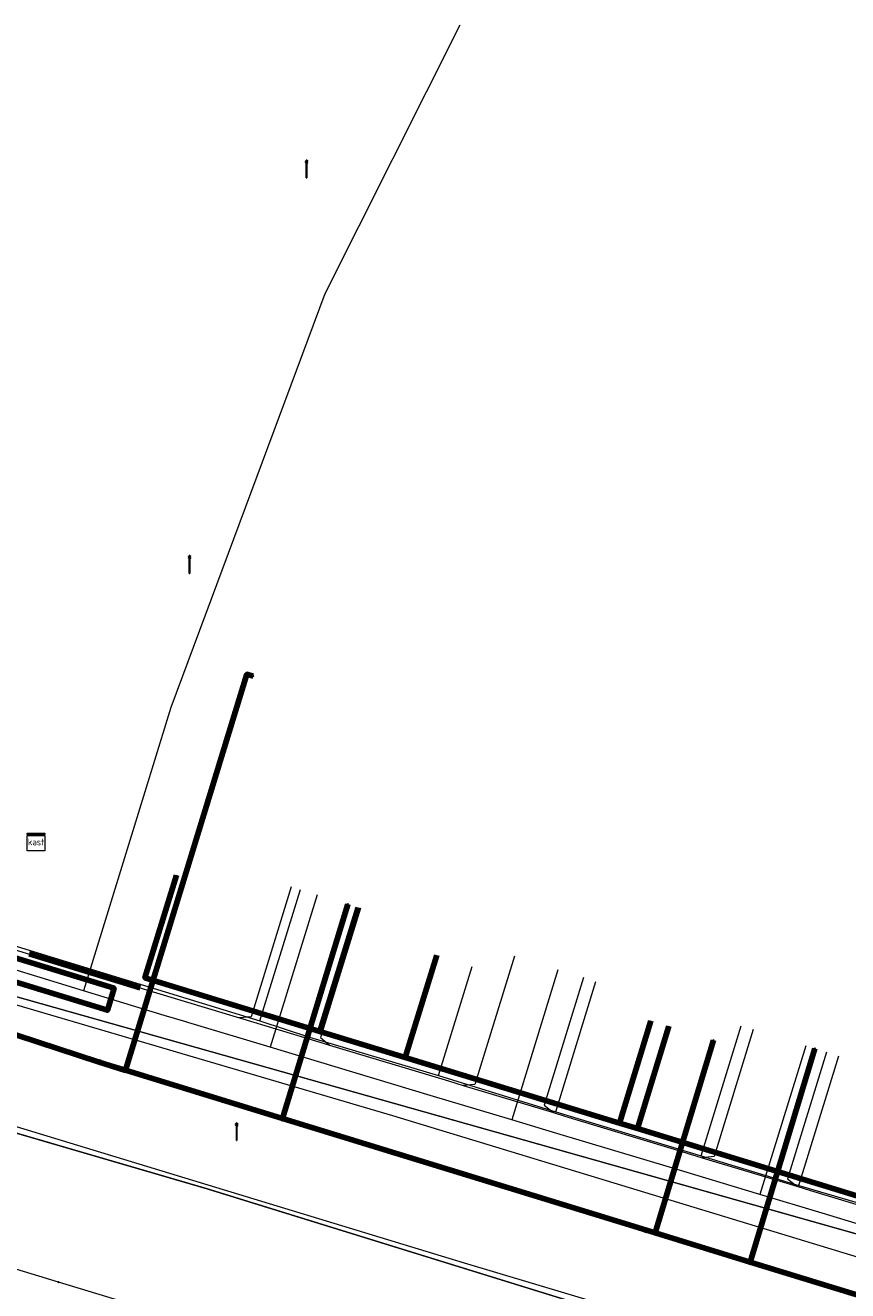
# Model space of a CAD drawing. Extents: x 152558 to 154479, y 462974 to 463683.
# Tile 18 of 256: x 152625 to 152662, y 463467 to 463524. Entities that reach past the tile are written whole.
import ezdxf
from ezdxf.enums import TextEntityAlignment as Align
from ezdxf.lldxf.tags import DXFTag

# ---------------------------------------------------------------- set-up
doc = ezdxf.new("R2010")
doc.units = 0
doc.header["$LTSCALE"] = 0.2
doc.layers.get('0').update_dxf_attribs({"linetype": 'CONTINUOUS'})
for name, color, linetype, lineweight in [('B-RO-KL-DATA_COAXIAAL_7_ZIGGO BV-G', 90, 'KL-DATA-N', 18), ('B-RO-KL-DATA_EUROFIBER NEDERLAND BV-G', 90, 'KL-DATA-N', 18), ('B-RO-KL-DATA_HULPSTUK_KPN BV-S', 90, 'CONTINUOUS', 25), ('B-RO-KL-DATA_KABELBED_KPN BV-G', 90, 'CONTINUOUS', 100), ('B-RO-KL-DATA_KABELBED_ZIGGO BV-G', 90, 'CONTINUOUS', 100), ('B-RO-KL-DATA_REGGEFIBER OPERATOR BV-G', 90, 'KL-DATA-N', 18), ('B-RO-KL-DATA_STEDIN NETBEHEER BV-G', 90, 'KL-DATA-N', 18), ('B-RO-KL-ET_LS_400 V_STEDIN NETBEHEER BV-G', 190, 'KL-LS-N', 18), ('B-RO-KL-ET_LS_GEMEENTE AMERSFOORT-S', 190, 'CONTINUOUS', 25), ('B-RO-KL-ET_LS_HULPSTUK_GEMEENTE AMERSFOORT-S', 190, 'CONTINUOUS', 25), ('B-RO-KL-ET_LS_MANTELBUIS_PVC_125_STEDIN NETBEHEER BV-G', 190, 'CONTINUOUS', 100), ('B-RO-KL-ET_MS_10 KV_STEDIN NETBEHEER BV-G', 130, 'KL-MS-N', 18), ('B-RO-KL-GAS_HD_STAAL_114_8 BAR_STEDIN NETBEHEER BV-G', 30, 'KL-GAS-HD-N', 18), ('B-RO-KL-GAS_LD_MANTELBUIS_ASBESTCEMENT_180_STEDIN NETBEHEER BV-G', 50, 'CONTINUOUS', 100), ('B-RO-KL-GAS_LD_PE_32_0.1 BAR_STEDIN NETBEHEER BV-G', 50, 'KL-GAS-LD-N', 18), ('B-RO-KL-GAS_LD_PVC_110_0.1 BAR_STEDIN NETBEHEER BV-G', 50, 'KL-GAS-LD-N', 18), ('B-RO-KL-WATER_100_VITENS-G', 170, 'KL-WATER-N', 18), ('B-RO-KL-WATER_HULPSTUK_VITENS-S', 170, 'CONTINUOUS', 25)]:
    doc.layers.add(name, color=color, linetype=linetype, lineweight=lineweight)
doc.styles.add('NLCS-ISO', font='NLCS-ISO.ttf')
tags = doc.linetypes.add('KL-DATA-N', pattern='A,4,-1,[101,NLCS.SHX,S=0.5,R=0,X=0,Y=0],-1,4,-1,["D",Standard,S=1,R=0,X=-0.25,Y=-0.5],-1.5', length=12.5).pattern_tags.tags
tags[18] = DXFTag(74, 10)
tags = doc.linetypes.add('KL-GAS-HD-N', pattern='A,4,-1,[69,NLCS.SHX,S=0.5,R=0,X=0,Y=0],-1,4,-1,["H",Standard,S=1,R=0,X=0,Y=-0.5],-2', length=13).pattern_tags.tags
tags[18] = DXFTag(74, 10)
tags = doc.linetypes.add('KL-GAS-LD-N', pattern='A,4,-1,[69,NLCS.SHX,S=0.5,R=0,X=0,Y=0],-1,4,-1,["L",Standard,S=1,R=0,X=0.25,Y=-0.5],-2', length=13).pattern_tags.tags
tags[18] = DXFTag(74, 10)
tags = doc.linetypes.add('KL-LS-N', pattern='A,4,-1,[103,NLCS.SHX,S=0.75,R=0,X=0,Y=0],-1,4,-1,["L",Standard,S=1,R=0,X=0,Y=-0.5],-2', length=13).pattern_tags.tags
tags[18] = DXFTag(74, 10)
tags = doc.linetypes.add('KL-MS-N', pattern='A,4,-1,[103,NLCS.SHX,S=0.75,R=0,X=0,Y=0],-1,4,-1,["M",Standard,S=1,R=0,X=0,Y=-0.5],-2', length=13).pattern_tags.tags
tags[18] = DXFTag(74, 10)
doc.linetypes.add('KL-WATER-N', pattern='A,7,-0.5,[168,NLCS.SHX,S=0.75,R=0,X=0.75,Y=0],-2', length=9.5)

# ---------------------------------------------------------------- blocks, each defined once
blk = doc.blocks.new('SKL-WTB_HULP_OVERIG-SO')
at = {"color": 0, "linetype": 'ByBlock', "lineweight": 18}
for points in [[(-0.14, 0.14), (0.14, -0.14)], [(0.14, 0.14), (-0.14, -0.14)]]:
    blk.add_lwpolyline(points, dxfattribs=at)
at = {"color": 0, "linetype": 'ByBlock', "lineweight": 18, "style": 'NLCS-ISO', "flags": 1}
for tag, p in [('TYPE', (1.5, 0)), ('OMSCHRIJVING', (1.5, -3)), ('LABEL', (1.5, -1.5))]:
    blk.add_attdef(tag, p, '', height=1, dxfattribs=at)
blk = doc.blocks.new('SKL-WTB_HULP_MOF-SO')
at = {"linetype": 'ByBlock', "lineweight": 18}
h = blk.add_hatch(color=0, dxfattribs=at)
h.dxf.hatch_style = 1
h.paths.add_polyline_path([(-0.5625, 0, 1), (0.5625, 0, 1)])
at = {"color": 0, "linetype": 'ByBlock', "lineweight": 18}
blk.add_circle((0, 0), 0.5625, dxfattribs=at)
at = {"color": 0, "linetype": 'ByBlock', "lineweight": 18, "style": 'NLCS-ISO', "flags": 1}
for tag, p in [('TYPE', (1.5, 0)), ('OMSCHRIJVING', (1.5, -3)), ('LABEL', (1.5, -1.5))]:
    blk.add_attdef(tag, p, '', height=1, dxfattribs=at)
blk = doc.blocks.new('SKL-WTB_HULP_KAST-SO')
at = {"color": 0, "linetype": 'ByBlock', "lineweight": 18}
for points in [[(-2, 2), (2, 2), (2, 1.68), (-2, 1.68)], [(-2, 1.52), (2, 1.52), (2, -2), (-2, -2)]]:
    blk.add_lwpolyline(points, close=True, dxfattribs=at)
at = {"color": 0, "linetype": 'ByBlock', "lineweight": 18, "style": 'NLCS-ISO'}
blk.add_text('kast', height=1.5, dxfattribs=at).set_placement((0, 0), align=Align.MIDDLE_CENTER)
at = {"color": 0, "linetype": 'ByBlock', "lineweight": 18, "style": 'NLCS-ISO', "flags": 1}
for tag, p in [('TYPE', (2.5, 0)), ('OMSCHRIJVING', (2.5, -3)), ('LABEL', (2.5, -1.5))]:
    blk.add_attdef(tag, p, '', height=1, dxfattribs=at)
blk = doc.blocks.new('SKL-ET_LS_MAST-SO')
for p, q in [((-0.05, 2.07), (0.05, 2.07)), ((-0.05, -2), (0.05, -2))]:
    blk.add_line(p, q)
for points in [[(-0.18, 1.76), (-0.22, 1.76), (-0.22, 1.84), (-0.18, 1.84), (-0.18, 1.79)], [(-0.18, 1.49), (-0.22, 1.49), (-0.22, 1.57), (-0.18, 1.57), (-0.18, 1.52)], [(-0.18, 1.79), (-0.05, 1.79)], [(-0.18, 1.76), (-0.05, 1.76)], [(-0.18, 1.52), (-0.05, 1.52)], [(-0.18, 1.49), (-0.05, 1.49)], [(-0.05, -2), (-0.05, 2.07)], [(0.05, -2), (0.05, 2.07)], [(0.18, 1.92), (0.05, 1.92)], [(0.18, 1.89), (0.05, 1.89)], [(0.18, 1.66), (0.05, 1.66)], [(0.18, 1.63), (0.05, 1.63)], [(0.18, 1.39), (0.05, 1.39)], [(0.18, 1.36), (0.05, 1.36)], [(0.18, 1.89), (0.22, 1.89), (0.22, 1.97), (0.18, 1.97), (0.18, 1.92)], [(0.18, 1.63), (0.22, 1.63), (0.22, 1.71), (0.18, 1.71), (0.18, 1.66)], [(0.18, 1.36), (0.22, 1.36), (0.22, 1.44), (0.18, 1.44), (0.18, 1.39)]]:
    blk.add_lwpolyline(points)

msp = doc.modelspace()

# ---------------------------------------------------------------- linework, layer by layer
at = {"layer": 'B-RO-KL-DATA_COAXIAAL_7_ZIGGO BV-G', "flags": 128}
for points in [[(152631.881, 463485.571), (152630.437, 463480.888), (152638.42, 463478.442), (152642.317, 463477.248), (152649.204, 463475.138), (152652.081, 463474.256), (152652.906, 463474.003), (152660.1, 463471.799), (152662.907, 463470.939), (152665.169, 463470.246), (152669.883, 463468.897), (152670.371, 463468.757), (152677.747, 463466.648), (152684.777, 463482.997)], [(152684.777, 463482.997), (152677.747, 463466.648), (152670.371, 463468.757), (152669.883, 463468.897), (152665.169, 463470.246), (152662.907, 463470.939), (152660.1, 463471.799), (152652.906, 463474.003), (152652.081, 463474.256), (152649.204, 463475.138), (152642.317, 463477.248), (152638.42, 463478.442), (152640.163, 463484.096)], [(152684.777, 463482.997), (152677.747, 463466.648), (152670.371, 463468.757), (152669.883, 463468.897), (152665.169, 463470.246), (152662.907, 463470.939), (152660.1, 463471.799), (152652.906, 463474.003), (152652.081, 463474.256), (152649.204, 463475.138), (152642.317, 463477.248), (152643.754, 463481.91)], [(152653.519, 463478.921), (152652.081, 463474.256), (152652.906, 463474.003), (152660.1, 463471.799), (152662.907, 463470.939), (152665.169, 463470.246), (152669.883, 463468.897), (152670.371, 463468.757), (152677.747, 463466.648), (152684.777, 463482.997)], [(152654.345, 463478.671), (152652.906, 463474.003), (152660.1, 463471.799), (152662.907, 463470.939), (152665.169, 463470.246), (152669.883, 463468.897), (152670.371, 463468.757), (152677.747, 463466.648), (152684.777, 463482.997)]]:
    msp.add_lwpolyline(points, dxfattribs=at)
at = {"layer": 'B-RO-KL-DATA_EUROFIBER NEDERLAND BV-G', "flags": 128}
for points in [[(152571.462, 463494.696), (152614, 463485.4), (152615.1, 463482.7), (152678.5, 463464.8), (152679.7, 463464.8), (152685.6, 463462.8), (152698, 463459.2), (152703.7, 463457.3), (152720.1, 463452.4), (152731.7, 463448.8), (152732.3, 463448.7), (152740.2, 463446.1), (152747.8, 463444.1), (152751.2, 463443), (152751.7, 463443.2), (152755.2, 463454.3), (152761, 463474.3), (152761.9, 463477.7), (152762.9, 463480.9), (152763.8, 463484.5), (152767, 463494.7), (152767.9, 463498.1), (152771.4, 463509.8), (152772.7, 463513.8), (152773, 463514.2), (152773.3, 463514.3), (152777.9, 463512.9), (152778.3, 463513.1), (152778.7, 463514.1), (152780, 463518.5), (152780.5, 463519), (152783.3, 463520.1), (152784, 463520), (152812.4, 463511.4), (152827.7, 463506.6), (152828.9, 463505.7), (152831, 463500.9), (152829.3, 463495.1), (152829.5, 463494.3), (152830.2, 463493.2), (152831.6, 463490.5), (152832.5, 463489.4), (152849.6, 463484.1), (152851.2, 463483.7), (152861.1, 463480.6), (152863.2, 463479.8), (152867, 463476.5), (152873.3, 463475), (152874.7, 463474.9), (152876.8, 463474.9), (152881.9, 463474), (152891.4, 463471.3), (152897.6, 463470.1), (152916, 463466.8), (152936.3, 463462.9), (152942.5, 463461), (152953.3, 463457.5), (152965.2, 463453.3), (152966.3, 463453.1), (152970.6, 463451.7), (152972.3, 463451), (152973.1, 463450), (152970.9, 463430.7), (152971.4, 463430.6), (152977.2, 463429.9), (152982.1, 463429), (152996.4, 463426.6), (153020, 463422.8), (153038, 463419.8), (153049.2, 463418), (153058.3, 463416.6), (153059.7, 463417.6), (153063.1, 463420.1), (153066.7, 463423.6), (153085.6, 463442.6), (153093.4, 463450.7), (153096, 463452.3), (153099.1, 463449.1), (153103.8, 463442.4), (153107.1, 463435.7), (153107.4, 463434.8), (153109.9, 463428.3), (153112, 463421.3), (153112.9, 463413.6), (153112.9, 463407.3), (153113.3, 463406.2), (153113.1, 463402.8), (153112.1, 463396.3), (153110.6, 463390.3), (153110.2, 463388.1), (153111.1, 463387.4), (153112.3, 463387), (153118.7, 463385.3), (153121.5, 463384.9)], [(152571.462, 463494.696), (152614, 463485.4), (152615.1, 463482.7), (152678.5, 463464.8), (152679.7, 463464.8), (152685.6, 463462.8), (152698, 463459.2), (152703.7, 463457.3), (152720.1, 463452.4), (152731.7, 463448.8), (152732.3, 463448.7), (152740.2, 463446.1), (152747.8, 463444.1), (152751.2, 463443), (152751.7, 463443.2), (152755.2, 463454.3), (152761, 463474.3), (152761.9, 463477.7), (152762.9, 463480.9), (152763.8, 463484.5), (152767, 463494.7), (152767.9, 463498.1), (152771.4, 463509.8), (152772.7, 463513.8), (152773, 463514.2), (152773.3, 463514.3), (152777.9, 463512.9), (152778.3, 463513.1), (152778.7, 463514.1), (152780, 463518.5), (152780.5, 463519), (152783.3, 463520.1), (152784, 463520), (152812.4, 463511.4), (152827.7, 463506.6), (152828.9, 463505.7), (152831, 463500.9), (152829.3, 463495.1), (152829.5, 463494.3), (152830.2, 463493.2), (152831.6, 463490.5), (152832.5, 463489.4), (152849.6, 463484.1), (152851.2, 463483.7), (152861.1, 463480.6), (152863.2, 463479.8), (152867, 463476.5), (152873.3, 463475), (152874.7, 463474.9), (152876.8, 463474.9), (152881.9, 463474), (152891.4, 463471.3), (152897.6, 463470.1), (152916, 463466.8), (152936.3, 463462.9), (152936.5, 463462.8)]]:
    msp.add_lwpolyline(points, dxfattribs=at)
at = {"layer": 'B-RO-KL-DATA_KABELBED_KPN BV-G', "flags": 128}
for points in [[(152628.352, 463477.041), (152628.889, 463476.865), (152629.545, 463476.663), (152629.545, 463476.664), (152635.091, 463494.731), (152635.378, 463494.643)], [(152613.672, 463486.943), (152615.815, 463483.582), (152616.572, 463482.393), (152616.88, 463481.953), (152617.225, 463481.541), (152617.603, 463481.159), (152618.013, 463480.812), (152618.451, 463480.501), (152618.914, 463480.229), (152619.399, 463479.997), (152619.902, 463479.808), (152628.352, 463477.041), (152628.889, 463476.865), (152629.545, 463476.664), (152636.714, 463474.463), (152653.317, 463469.365), (152653.708, 463469.245), (152658.042, 463467.915), (152668.321, 463464.759)], [(152636.714, 463474.463), (152639.692, 463484.241)], [(152653.317, 463469.365), (152653.708, 463469.245), (152656.368, 463478.043)], [(152658.042, 463467.915), (152660.997, 463477.655)]]:
    msp.add_lwpolyline(points, dxfattribs=at)
at = {"layer": 'B-RO-KL-DATA_KABELBED_ZIGGO BV-G', "flags": 128}
for points in [[(152631.881, 463485.571), (152630.437, 463480.888), (152638.42, 463478.442)], [(152638.42, 463478.442), (152640.163, 463484.096)], [(152642.317, 463477.248), (152643.754, 463481.91)], [(152653.519, 463478.921), (152652.081, 463474.256)], [(152654.345, 463478.671), (152652.906, 463474.003)], [(152642.317, 463477.248), (152638.42, 463478.442)], [(152652.081, 463474.256), (152642.317, 463477.248)], [(152652.906, 463474.003), (152652.081, 463474.256)], [(152662.907, 463470.939), (152652.906, 463474.003)]]:
    msp.add_lwpolyline(points, dxfattribs=at)
at = {"layer": 'B-RO-KL-DATA_REGGEFIBER OPERATOR BV-G', "flags": 128}
for points in [[(152635.681, 463478.916), (152637.528, 463484.908)], [(152618.389, 463484.216), (152635.681, 463478.916), (152637.95, 463478.184), (152643.835, 463476.427), (152649.181, 463474.767), (152655.815, 463472.763), (152660.268, 463471.412), (152664.744, 463470.098), (152672.051, 463467.884), (152678.661, 463465.908), (152679.535, 463464.572), (152680.711, 463464.223), (152749, 463443.167), (152749.265, 463442.742), (152749.817, 463439.372), (152750.127, 463438.842), (152756.464, 463436.84), (152761.04, 463435.458), (152770.182, 463432.696), (152772.544, 463432.012), (152772.557, 463432.008), (152784.458, 463428.268), (152786.81, 463427.594), (152786.956, 463427.553), (152797.993, 463424.234), (152798.762, 463424.002), (152800.216, 463423.554), (152812.832, 463419.714), (152814.004, 463419.384), (152825.982, 463415.717), (152830.247, 463414.411), (152835.678, 463412.836)], [(152618.389, 463484.216), (152635.681, 463478.916)], [(152637.95, 463478.184), (152639.806, 463484.206)], [(152643.835, 463476.427), (152645.37, 463481.407)], [(152649.181, 463474.767), (152651.015, 463480.718)], [(152635.681, 463478.916), (152637.95, 463478.184)], [(152655.815, 463472.763), (152657.64, 463478.689)], [(152637.95, 463478.184), (152643.835, 463476.427)], [(152660.268, 463471.412), (152662.087, 463477.319)], [(152643.835, 463476.427), (152649.181, 463474.767)], [(152649.181, 463474.767), (152655.815, 463472.763)], [(152655.815, 463472.763), (152660.268, 463471.412)], [(152660.268, 463471.412), (152664.744, 463470.098)]]:
    msp.add_lwpolyline(points, dxfattribs=at)
at = {"layer": 'B-RO-KL-DATA_STEDIN NETBEHEER BV-G', "flags": 128}
msp.add_lwpolyline([(152669.741, 463462.966), (152669.013, 463462.384), (152668.188, 463461.946), (152667.297, 463461.67), (152666.37, 463461.565), (152665.439, 463461.634), (152655.387, 463464.42), (152633.23, 463471.268), (152606.12, 463479.182), (152570.932, 463490.457)], dxfattribs=at)
at = {"layer": 'B-RO-KL-ET_LS_400 V_STEDIN NETBEHEER BV-G', "flags": 128}
for points in [[(152644.802, 463524.334), (152638.647, 463512.09), (152631.623, 463493.219), (152628.018, 463481.529)], [(152668.311, 463451.88), (152665.311, 463452.814), (152665.183, 463452.854), (152670.09, 463462.101), (152672.036, 463466.925), (152664.433, 463469.212), (152661.336, 463470.143), (152658.495, 463470.997), (152654.365, 463472.239), (152649.229, 463473.784), (152647.17, 463474.403), (152643.451, 463475.521), (152638.313, 463477.066), (152636.157, 463477.714), (152632.551, 463478.799), (152632.435, 463478.834), (152632.259, 463478.887), (152631.317, 463479.17), (152627.635, 463480.285), (152619.304, 463482.844), (152618.687, 463483.942), (152612.501, 463486.248), (152610.096, 463492.834), (152609.136, 463495.452), (152608.275, 463497.799)], [(152670.185, 463451.353), (152668.756, 463451.795), (152671.214, 463459.979), (152659.357, 463463.572), (152645.009, 463467.866), (152572.55, 463489.916), (152570.925, 463490.403)], [(152638.3, 463484.67), (152636.157, 463477.714)], [(152628.018, 463481.529), (152627.635, 463480.285)], [(152649.28, 463481.252), (152647.17, 463474.403)], [(152660.588, 463477.781), (152658.495, 463470.997)]]:
    msp.add_lwpolyline(points, dxfattribs=at)
at = {"layer": 'B-RO-KL-ET_LS_MANTELBUIS_PVC_125_STEDIN NETBEHEER BV-G', "flags": 128}
msp.add_lwpolyline([(152620.772, 463481.844), (152628.726, 463479.402), (152629.034, 463480.406), (152621.08, 463482.848), (152620.772, 463481.844)], dxfattribs=at)
at = {"layer": 'B-RO-KL-ET_MS_10 KV_STEDIN NETBEHEER BV-G', "flags": 128}
msp.add_lwpolyline([(152570.932, 463490.457), (152606.12, 463479.182), (152633.275, 463471.255), (152655.387, 463464.42), (152678.462, 463458.02), (152712.81, 463447.229), (152745.052, 463437.176), (152745.199, 463437.222), (152745.321, 463437.315), (152745.404, 463437.444), (152745.488, 463437.678), (152745.604, 463437.807), (152745.758, 463437.885), (152745.93, 463437.902), (152746.015, 463437.887), (152746.171, 463437.796), (152746.284, 463437.655), (152746.341, 463437.483), (152746.333, 463437.303), (152740.094, 463417.221)], dxfattribs=at)
at = {"layer": 'B-RO-KL-GAS_HD_STAAL_114_8 BAR_STEDIN NETBEHEER BV-G', "flags": 128}
msp.add_lwpolyline([(152617.805, 463481.648), (152641.732, 463474.608), (152665.921, 463467.247), (152682.44, 463462.007), (152696.614, 463457.65), (152711.993, 463452.878), (152728.339, 463448.076), (152739.693, 463444.641), (152746.883, 463442.415), (152748.209, 463438.119), (152758.549, 463434.891), (152762.342, 463433.797), (152765.511, 463432.776), (152777.785, 463429.062), (152774.979, 463419.579), (152774.817, 463419.095), (152797.256, 463412.331), (152811.552, 463407.905), (152820.958, 463405.032), (152844.685, 463398.05)], dxfattribs=at)
at = {"layer": 'B-RO-KL-GAS_LD_MANTELBUIS_ASBESTCEMENT_180_STEDIN NETBEHEER BV-G', "flags": 128}
msp.add_lwpolyline([(152625.153, 463481.974), (152630.224, 463480.431)], dxfattribs=at)
at = {"layer": 'B-RO-KL-GAS_LD_PE_32_0.1 BAR_STEDIN NETBEHEER BV-G', "flags": 128}
for points in [[(152637.111, 463485.036), (152635.284, 463479.11), (152634.746, 463479.064)], [(152640.265, 463484.064), (152638.444, 463478.155), (152638.865, 463477.818)], [(152647.29, 463481.866), (152645.49, 463476.024), (152644.952, 463475.978)], [(152650.443, 463480.894), (152648.649, 463475.069), (152649.07, 463474.733)], [(152658.186, 463478.521), (152656.401, 463472.726), (152655.864, 463472.679)], [(152661.531, 463477.49), (152659.75, 463471.713), (152660.171, 463471.377)]]:
    msp.add_lwpolyline(points, dxfattribs=at)
at = {"layer": 'B-RO-KL-GAS_LD_PVC_110_0.1 BAR_STEDIN NETBEHEER BV-G', "flags": 128}
msp.add_lwpolyline([(152615.871, 463484.798), (152630.82, 463480.251), (152634.746, 463479.064), (152638.37, 463477.968), (152638.865, 463477.818), (152644.283, 463476.18), (152644.952, 463475.978), (152649.07, 463474.733), (152649.587, 463474.577), (152654.932, 463472.961), (152655.864, 463472.679), (152660.171, 463471.377), (152660.794, 463471.188), (152663.682, 463470.314), (152664.958, 463469.927), (152677.029, 463466.282), (152677.998, 463465.965)], dxfattribs=at)
at = {"layer": 'B-RO-KL-WATER_100_VITENS-G', "flags": 128}
msp.add_lwpolyline([(152656.408, 463457.915), (152654.263, 463458.567), (152653.831, 463458.698), (152653.449, 463458.814), (152650.994, 463459.56), (152647.154, 463460.727), (152644.96, 463461.394), (152644.437, 463461.553), (152640.094, 463462.872), (152634.959, 463464.432), (152626.499, 463467.003), (152608.713, 463472.408)], dxfattribs=at)

# ---------------------------------------------------------------- block references
at = {"layer": 'B-RO-KL-DATA_HULPSTUK_KPN BV-S', "xscale": 0.2, "yscale": 0.2, "zscale": 0.2}
for name, p in [('SKL-WTB_HULP_OVERIG-SO', (152635.378, 463494.643)), ('SKL-WTB_HULP_OVERIG-SO', (152639.692, 463484.241)), ('SKL-WTB_HULP_OVERIG-SO', (152656.368, 463478.043)), ('SKL-WTB_HULP_OVERIG-SO', (152660.997, 463477.655)), ('SKL-WTB_HULP_MOF-SO', (152628.352, 463477.041)), ('SKL-WTB_HULP_OVERIG-SO', (152628.352, 463477.041)), ('SKL-WTB_HULP_MOF-SO', (152636.714, 463474.463)), ('SKL-WTB_HULP_OVERIG-SO', (152636.713, 463474.463)), ('SKL-WTB_HULP_MOF-SO', (152653.317, 463469.365)), ('SKL-WTB_HULP_OVERIG-SO', (152653.317, 463469.365)), ('SKL-WTB_HULP_MOF-SO', (152658.041, 463467.915)), ('SKL-WTB_HULP_OVERIG-SO', (152658.042, 463467.915))]:
    msp.add_blockref(name, p, dxfattribs=at)
at = {"layer": 'B-RO-KL-ET_LS_GEMEENTE AMERSFOORT-S', "xscale": 0.2, "yscale": 0.2, "zscale": 0.2}
for p in [(152637.808, 463517.773), (152632.472, 463499.733), (152634.619, 463473.858)]:
    msp.add_blockref('SKL-ET_LS_MAST-SO', p, dxfattribs=at)
at = {"layer": 'B-RO-KL-ET_LS_HULPSTUK_GEMEENTE AMERSFOORT-S', "xscale": 0.2, "yscale": 0.2, "zscale": 0.2}
msp.add_blockref('SKL-WTB_HULP_KAST-SO', (152625.471, 463487.079), dxfattribs=at)
at = {"layer": 'B-RO-KL-WATER_HULPSTUK_VITENS-S', "xscale": 0.2, "yscale": 0.2, "zscale": 0.2}
msp.add_blockref('SKL-WTB_HULP_OVERIG-SO', (152626.499, 463467.003), dxfattribs=at)

doc.saveas('drawing.dxf')
